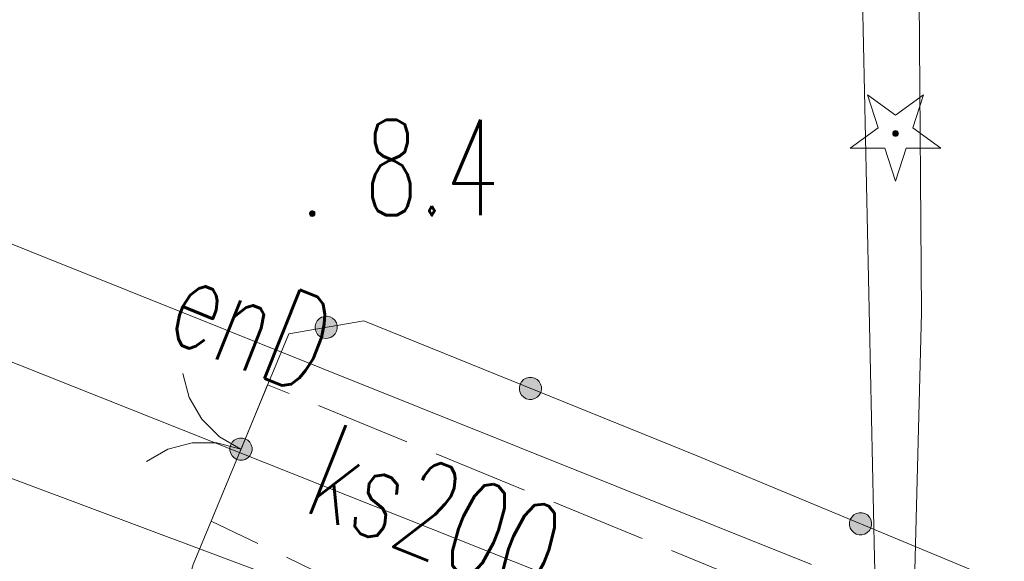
# Model space of a CAD drawing. Header units: millimetres. Extents: x -367306 to 168495, y -187323 to 82034.
# Tile 132 of 170: x 56413 to 71891, y 3507 to 12026. Entities that reach past the tile are written whole.
import ezdxf

# ---------------------------------------------------------------- set-up
doc = ezdxf.new("R2010")
doc.units = ezdxf.units.MM
doc.header["$MEASUREMENT"] = 0
doc.linetypes.add('L_0_06', pattern=[2000, 1500, -500])
for name, color, linetype, lineweight in [('Nowe_OTKJ_Nr_pióra__8', 7, 'Continuous', 13), ('Nowe_OTKJ_Nr_pióra__9', 7, 'Continuous', 13), ('Nowe_OTOB_Nr_pióra__8', 7, 'Continuous', 13), ('Nowe_OTOB_Nr_pióra__9', 7, 'Continuous', 13), ('Nowe_OTOO_Nr_pióra__7', 7, 'Continuous', 13), ('Nowe_OTOO_Nr_pióra__8', 7, 'Continuous', 13), ('Nowe_OTOO_Nr_pióra__9', 7, 'Continuous', 13), ('Nowe_OTRN_Nr_pióra__7', 7, 'Continuous', 13), ('Nowe_OTRN_Nr_pióra__8', 7, 'Continuous', 13), ('Nowe_OTRN_Nr_pióra__9', 7, 'Continuous', 13), ('Nowe_OTRN_O_Nr_pióra__8', 7, 'Continuous', 13), ('Nowe_OTZG_Nr_pióra__8', 7, 'Continuous', 13), ('Nowe_OTZG_Nr_pióra__9', 7, 'Continuous', 13), ('Nowe_SUEP_Nr_pióra__8', 7, 'Continuous', 13), ('Nowe_SUEP_Nr_pióra__9', 7, 'Continuous', 13), ('Nowe_SUEP_O_Nr_pióra__8', 7, 'Continuous', 13), ('Nowe_SUGP_Nr_pióra__8', 7, 'Continuous', 13), ('Nowe_SUGP_Nr_pióra__9', 7, 'Continuous', 13), ('Nowe_SUKP_Nr_pióra__9', 7, 'Continuous', 13), ('Nowe_SUKP_O_Nr_pióra__8', 7, 'Continuous', 13), ('Nowe_SUWP_Nr_pióra__9', 7, 'Continuous', 13)]:
    doc.layers.add(name, color=color, linetype=linetype, lineweight=lineweight)
doc.layers.add('Nowe_OTZG_Nr_pióra__94', color=7, linetype='Continuous', lineweight=13, true_color=0xe4ad2c)
doc.styles.add('STYL_AUTOMATYCZNY_3', font='Simplex.shx')

msp = doc.modelspace()

# ---------------------------------------------------------------- hatches: boundary and pattern name
at = {"layer": 'Nowe_OTOO_Nr_pióra__7', "linetype": 'Continuous', "lineweight": 13}
for points in [[(61404.2, 7216.2), (61390.7, 7259.9), (61366.4, 7298.6), (61332.9, 7329.7), (61292.6, 7351), (61248, 7361.2), (61202.4, 7359.5), (61158.7, 7346.1), (61120, 7321.8), (61088.9, 7288.3), (61067.6, 7247.9), (61057.4, 7203.4), (61059.1, 7157.7), (61072.5, 7114.1), (61096.8, 7075.4), (61130.3, 7044.3), (61170.7, 7022.9), (61215.2, 7012.8), (61260.9, 7014.4), (61304.5, 7027.9), (61343.2, 7052.2), (61374.3, 7085.7), (61395.7, 7126), (61405.8, 7170.6)], [(61404.2, 7216.2), (61390.7, 7259.9), (61366.4, 7298.6), (61332.9, 7329.7), (61292.6, 7351), (61248, 7361.2), (61202.4, 7359.5), (61158.7, 7346.1), (61120, 7321.8), (61088.9, 7288.3), (61067.6, 7247.9), (61057.4, 7203.4), (61059.1, 7157.7), (61072.5, 7114.1), (61096.8, 7075.4), (61130.3, 7044.3), (61170.7, 7022.9), (61215.2, 7012.8), (61260.9, 7014.4), (61304.5, 7027.9), (61343.2, 7052.2), (61374.3, 7085.7), (61395.7, 7126), (61405.8, 7170.6)], [(64603.8, 6161.3), (64615.3, 6205.6), (64614.9, 6251.3), (64602.7, 6295.3), (64579.6, 6334.7), (64547, 6366.7), (64507.3, 6389.2), (64463, 6400.7), (64417.3, 6400.3), (64373.3, 6388.1), (64333.9, 6364.9), (64301.9, 6332.4), (64279.4, 6292.6), (64267.9, 6248.4), (64268.3, 6202.7), (64280.5, 6158.7), (64303.7, 6119.3), (64336.2, 6087.3), (64376, 6064.8), (64420.2, 6053.3), (64465.9, 6053.7), (64509.9, 6065.9), (64549.3, 6089), (64581.3, 6121.6)], [(64603.8, 6161.3), (64615.3, 6205.6), (64614.9, 6251.3), (64602.7, 6295.3), (64579.6, 6334.7), (64547, 6366.7), (64507.3, 6389.2), (64463, 6400.7), (64417.3, 6400.3), (64373.3, 6388.1), (64333.9, 6364.9), (64301.9, 6332.4), (64279.4, 6292.6), (64267.9, 6248.4), (64268.3, 6202.7), (64280.5, 6158.7), (64303.7, 6119.3), (64336.2, 6087.3), (64376, 6064.8), (64420.2, 6053.3), (64465.9, 6053.7), (64509.9, 6065.9), (64549.3, 6089), (64581.3, 6121.6)], [(59958.5, 5433.7), (59914.3, 5445.5), (59868.6, 5445.5), (59824.5, 5433.6), (59785, 5410.7), (59752.7, 5378.4), (59729.9, 5338.8), (59718.1, 5294.7), (59718.1, 5249), (59730, 5204.9), (59752.9, 5165.3), (59785.2, 5133.1), (59824.8, 5110.2), (59868.9, 5098.5), (59914.6, 5098.5), (59958.7, 5110.4), (59998.3, 5133.2), (60030.5, 5165.6), (60053.4, 5205.1), (60065.1, 5249.3), (60065.1, 5295), (60053.2, 5339.1), (60030.4, 5378.6), (59998, 5410.9)], [(59958.5, 5433.7), (59914.3, 5445.5), (59868.6, 5445.5), (59824.5, 5433.6), (59785, 5410.7), (59752.7, 5378.4), (59729.9, 5338.8), (59718.1, 5294.7), (59718.1, 5249), (59730, 5204.9), (59752.9, 5165.3), (59785.2, 5133.1), (59824.8, 5110.2), (59868.9, 5098.5), (59914.6, 5098.5), (59958.7, 5110.4), (59998.3, 5133.2), (60030.5, 5165.6), (60053.4, 5205.1), (60065.1, 5249.3), (60065.1, 5295), (60053.2, 5339.1), (60030.4, 5378.6), (59998, 5410.9)], [(69793.2, 4029.7), (69805.1, 4073.8), (69805.2, 4119.5), (69793.4, 4163.7), (69770.7, 4203.3), (69738.4, 4235.6), (69698.9, 4258.5), (69654.8, 4270.4), (69609.1, 4270.5), (69564.9, 4258.8), (69525.3, 4236), (69493, 4203.8), (69470.1, 4164.2), (69458.2, 4120.1), (69458.1, 4074.5), (69469.8, 4030.3), (69492.6, 3990.7), (69524.8, 3958.3), (69564.4, 3935.4), (69608.5, 3923.5), (69654.1, 3923.4), (69698.3, 3935.2), (69737.9, 3958), (69770.3, 3990.2)], [(69793.2, 4029.7), (69805.1, 4073.8), (69805.2, 4119.5), (69793.4, 4163.7), (69770.7, 4203.3), (69738.4, 4235.6), (69698.9, 4258.5), (69654.8, 4270.4), (69609.1, 4270.5), (69564.9, 4258.8), (69525.3, 4236), (69493, 4203.8), (69470.1, 4164.2), (69458.2, 4120.1), (69458.1, 4074.5), (69469.8, 4030.3), (69492.6, 3990.7), (69524.8, 3958.3), (69564.4, 3935.4), (69608.5, 3923.5), (69654.1, 3923.4), (69698.3, 3935.2), (69737.9, 3958), (69770.3, 3990.2)]]:
    msp.add_hatch(color=7, dxfattribs=at).paths.add_polyline_path(points)
at = {"layer": 'Nowe_OTRN_Nr_pióra__7', "linetype": 'Continuous', "lineweight": 13}
msp.add_hatch(color=7, dxfattribs=at).paths.add_polyline_path([(60966.6, 8977), (60968.2, 8965.3), (60972.6, 8954.5), (60979.8, 8945.2), (60989.1, 8938), (61000, 8933.5), (61011.6, 8932), (61023.3, 8933.5), (61034.1, 8938), (61043.4, 8945.2), (61050.6, 8954.5), (61055.1, 8965.3), (61056.6, 8977), (61055.1, 8988.6), (61050.6, 8999.5), (61043.4, 9008.8), (61034.1, 9016), (61023.3, 9020.4), (61011.6, 9022), (61000, 9020.4), (60989.1, 9016), (60979.8, 9008.8), (60972.6, 8999.5), (60968.2, 8988.6)])
at = {"layer": 'Nowe_OTZG_Nr_pióra__94', "linetype": 'Continuous', "lineweight": 13, "true_color": 0xe4ad2c}
msp.add_hatch(color=42, dxfattribs=at).paths.add_polyline_path([(70181.6, 10192), (70195.5, 10194.2), (70208.1, 10200.6), (70218, 10210.5), (70224.4, 10223.1), (70226.6, 10237), (70224.4, 10250.9), (70218, 10263.4), (70208.1, 10273.4), (70195.5, 10279.8), (70181.6, 10282), (70167.7, 10279.8), (70155.2, 10273.4), (70145.2, 10263.4), (70138.8, 10250.9), (70136.6, 10237), (70138.8, 10223.1), (70145.2, 10210.5), (70155.2, 10200.6), (70167.7, 10194.2)])

# ---------------------------------------------------------------- linework, layer by layer
at = {"layer": 'Nowe_OTKJ_Nr_pióra__8', "color": 7, "linetype": 'Continuous', "lineweight": 13}
for p, q in [((60309.9, 6284.2), (60309.9, 6284.2)), ((59423, 4137.9), (59423, 4137.9))]:
    msp.add_line(p, q, dxfattribs=at)
at = {"layer": 'Nowe_OTKJ_Nr_pióra__9', "color": 7, "linetype": 'L_0_06', "lineweight": 13, "flags": 128}
msp.add_lwpolyline([(77531.6, 1027), (75411.6, 1377), (74421.6, 907), (71531.6, 1677), (60309.9, 6284.2), (59423, 4137.9), (69411.6, -663), (73331.6, -2383), (77141.6, -3223)], close=True, dxfattribs=at)
at = {"layer": 'Nowe_OTOB_Nr_pióra__8', "color": 7, "linetype": 'Continuous', "lineweight": 13}
for p, q in [((60641.6, 7087), (60641.7, 7087)), ((58977.5, 6461.2), (58977.5, 6461.2)), ((59079.1, 6083.1), (59079.2, 6083.1)), ((59275.2, 5744.1), (59275.3, 5744.1)), ((59552.3, 5467.5), (59552.4, 5467.5)), ((58743.6, 5271), (58743.6, 5271)), ((59121.7, 5372.7), (59121.8, 5372.7)), ((59513.3, 5373), (59513.3, 5373)), ((59891.6, 5272), (59891.7, 5272)), ((59891.6, 5272), (59891.7, 5272)), ((58404.6, 5074.9), (58404.7, 5074.9))]:
    msp.add_line(p, q, dxfattribs=at)
at = {"layer": 'Nowe_OTOB_Nr_pióra__9', "color": 7, "linetype": 'Continuous', "lineweight": 13, "flags": 128}
for points in [[(60641.6, 7087), (59141.6, 3457)], [(59891.6, 5272), (59552.3, 5467.5), (59275.2, 5744.1), (59079.1, 6083.1), (58977.5, 6461.2)], [(58404.6, 5074.9), (58743.6, 5271), (59121.7, 5372.7), (59513.3, 5373), (59891.6, 5272)]]:
    msp.add_lwpolyline(points, dxfattribs=at)
at = {"layer": 'Nowe_OTOO_Nr_pióra__8', "color": 7, "linetype": 'Continuous', "lineweight": 13}
for p, q in [((61088.9, 7288.3), (61089, 7288.3)), ((61088.9, 7288.3), (61089, 7288.3)), ((61120, 7321.8), (61120.1, 7321.8)), ((61120, 7321.8), (61120.1, 7321.8)), ((61158.7, 7346.1), (61158.8, 7346.1)), ((61158.7, 7346.1), (61158.8, 7346.1)), ((61202.4, 7359.5), (61202.4, 7359.5)), ((61202.4, 7359.5), (61202.4, 7359.5)), ((61248, 7361.2), (61248.1, 7361.2)), ((61248, 7361.2), (61248.1, 7361.2)), ((61292.6, 7351), (61292.6, 7351)), ((61292.6, 7351), (61292.6, 7351)), ((61332.9, 7329.7), (61333, 7329.7)), ((61332.9, 7329.7), (61333, 7329.7)), ((61366.4, 7298.6), (61366.5, 7298.6)), ((61366.4, 7298.6), (61366.5, 7298.6)), ((61821.6, 7287), (61821.7, 7287)), ((61057.4, 7203.4), (61057.4, 7203.4)), ((61057.4, 7203.4), (61057.4, 7203.4)), ((61059.1, 7157.7), (61059.1, 7157.7)), ((61059.1, 7157.7), (61059.1, 7157.7)), ((61067.6, 7247.9), (61067.6, 7247.9)), ((61067.6, 7247.9), (61067.6, 7247.9)), ((61390.7, 7259.9), (61390.8, 7259.9)), ((61390.7, 7259.9), (61390.8, 7259.9)), ((61395.7, 7126), (61395.7, 7126)), ((61395.7, 7126), (61395.7, 7126)), ((61404.2, 7216.2), (61404.2, 7216.2)), ((61404.2, 7216.2), (61404.2, 7216.2)), ((61405.8, 7170.6), (61405.9, 7170.6)), ((61405.8, 7170.6), (61405.9, 7170.6)), ((60641.6, 7087), (60641.7, 7087)), ((61072.5, 7114.1), (61072.6, 7114.1)), ((61072.5, 7114.1), (61072.6, 7114.1)), ((61096.8, 7075.4), (61096.9, 7075.4)), ((61096.8, 7075.4), (61096.9, 7075.4)), ((61130.3, 7044.3), (61130.3, 7044.3)), ((61130.3, 7044.3), (61130.3, 7044.3)), ((61170.7, 7022.9), (61170.7, 7022.9)), ((61170.7, 7022.9), (61170.7, 7022.9)), ((61215.2, 7012.8), (61215.3, 7012.8)), ((61215.2, 7012.8), (61215.3, 7012.8)), ((61260.9, 7014.4), (61260.9, 7014.4)), ((61260.9, 7014.4), (61260.9, 7014.4)), ((61304.5, 7027.9), (61304.6, 7027.9)), ((61304.5, 7027.9), (61304.6, 7027.9)), ((61343.2, 7052.2), (61343.3, 7052.2)), ((61343.2, 7052.2), (61343.3, 7052.2)), ((61374.3, 7085.7), (61374.4, 7085.7)), ((61374.3, 7085.7), (61374.4, 7085.7)), ((64333.9, 6364.9), (64334, 6364.9)), ((64333.9, 6364.9), (64334, 6364.9)), ((64373.3, 6388.1), (64373.4, 6388.1)), ((64373.3, 6388.1), (64373.4, 6388.1)), ((64417.3, 6400.3), (64417.4, 6400.3)), ((64417.3, 6400.3), (64417.4, 6400.3)), ((64463, 6400.7), (64463.1, 6400.7)), ((64463, 6400.7), (64463.1, 6400.7)), ((64507.3, 6389.2), (64507.3, 6389.2)), ((64507.3, 6389.2), (64507.3, 6389.2)), ((64547, 6366.7), (64547.1, 6366.7)), ((64547, 6366.7), (64547.1, 6366.7)), ((64267.9, 6248.4), (64268, 6248.4)), ((64267.9, 6248.4), (64268, 6248.4)), ((64268.3, 6202.7), (64268.4, 6202.7)), ((64268.3, 6202.7), (64268.4, 6202.7)), ((64279.4, 6292.6), (64279.4, 6292.6)), ((64279.4, 6292.6), (64279.4, 6292.6)), ((64301.9, 6332.4), (64302, 6332.4)), ((64301.9, 6332.4), (64302, 6332.4)), ((64579.6, 6334.7), (64579.6, 6334.7)), ((64579.6, 6334.7), (64579.6, 6334.7)), ((64602.7, 6295.3), (64602.8, 6295.3)), ((64602.7, 6295.3), (64602.8, 6295.3)), ((64614.9, 6251.3), (64615, 6251.3)), ((64614.9, 6251.3), (64615, 6251.3)), ((64615.3, 6205.6), (64615.4, 6205.6)), ((64615.3, 6205.6), (64615.4, 6205.6)), ((64280.5, 6158.7), (64280.5, 6158.7)), ((64280.5, 6158.7), (64280.5, 6158.7)), ((64303.7, 6119.3), (64303.7, 6119.3)), ((64303.7, 6119.3), (64303.7, 6119.3)), ((64336.2, 6087.3), (64336.3, 6087.3)), ((64336.2, 6087.3), (64336.3, 6087.3)), ((64376, 6064.8), (64376, 6064.8)), ((64376, 6064.8), (64376, 6064.8)), ((64420.2, 6053.3), (64420.3, 6053.3)), ((64420.2, 6053.3), (64420.3, 6053.3)), ((64465.9, 6053.7), (64465.9, 6053.7)), ((64465.9, 6053.7), (64465.9, 6053.7)), ((64509.9, 6065.9), (64510, 6065.9)), ((64509.9, 6065.9), (64510, 6065.9)), ((64549.3, 6089), (64549.3, 6089)), ((64549.3, 6089), (64549.3, 6089)), ((64581.3, 6121.6), (64581.4, 6121.6)), ((64581.3, 6121.6), (64581.4, 6121.6)), ((64603.8, 6161.3), (64603.9, 6161.3)), ((64603.8, 6161.3), (64603.9, 6161.3)), ((59824.5, 5433.6), (59824.6, 5433.6)), ((59824.5, 5433.6), (59824.6, 5433.6)), ((59868.6, 5445.5), (59868.7, 5445.5)), ((59868.6, 5445.5), (59868.7, 5445.5)), ((59914.3, 5445.5), (59914.4, 5445.5)), ((59914.3, 5445.5), (59914.4, 5445.5)), ((59958.5, 5433.7), (59958.5, 5433.7)), ((59958.5, 5433.7), (59958.5, 5433.7)), ((59718.1, 5294.7), (59718.1, 5294.7)), ((59718.1, 5294.7), (59718.1, 5294.7)), ((59729.9, 5338.8), (59729.9, 5338.8)), ((59729.9, 5338.8), (59729.9, 5338.8)), ((59752.7, 5378.4), (59752.7, 5378.4)), ((59752.7, 5378.4), (59752.7, 5378.4)), ((59785, 5410.7), (59785, 5410.7)), ((59785, 5410.7), (59785, 5410.7)), ((59998, 5410.9), (59998.1, 5410.9)), ((59998, 5410.9), (59998.1, 5410.9)), ((60030.4, 5378.6), (60030.4, 5378.6)), ((60030.4, 5378.6), (60030.4, 5378.6)), ((60053.2, 5339.1), (60053.3, 5339.1)), ((60053.2, 5339.1), (60053.3, 5339.1)), ((60065.1, 5295), (60065.2, 5295)), ((60065.1, 5295), (60065.2, 5295)), ((59718.1, 5249), (59718.2, 5249)), ((59718.1, 5249), (59718.2, 5249)), ((59730, 5204.9), (59730, 5204.9)), ((59730, 5204.9), (59730, 5204.9)), ((59752.9, 5165.3), (59752.9, 5165.3)), ((59752.9, 5165.3), (59752.9, 5165.3)), ((59785.2, 5133.1), (59785.3, 5133.1)), ((59785.2, 5133.1), (59785.3, 5133.1)), ((59824.8, 5110.2), (59824.8, 5110.2)), ((59824.8, 5110.2), (59824.8, 5110.2)), ((59958.7, 5110.4), (59958.8, 5110.4)), ((59958.7, 5110.4), (59958.8, 5110.4)), ((59998.3, 5133.2), (59998.3, 5133.2)), ((59998.3, 5133.2), (59998.3, 5133.2)), ((60030.5, 5165.6), (60030.6, 5165.6)), ((60030.5, 5165.6), (60030.6, 5165.6)), ((60053.4, 5205.1), (60053.4, 5205.1)), ((60053.4, 5205.1), (60053.4, 5205.1)), ((60065.1, 5249.3), (60065.2, 5249.3)), ((60065.1, 5249.3), (60065.2, 5249.3)), ((67061.6, 5167), (67061.7, 5167)), ((59868.9, 5098.5), (59869, 5098.5)), ((59868.9, 5098.5), (59869, 5098.5)), ((59914.6, 5098.5), (59914.7, 5098.5)), ((59914.6, 5098.5), (59914.7, 5098.5)), ((69493, 4203.8), (69493, 4203.8)), ((69493, 4203.8), (69493, 4203.8)), ((69525.3, 4236), (69525.4, 4236)), ((69525.3, 4236), (69525.4, 4236)), ((69564.9, 4258.8), (69565, 4258.8)), ((69564.9, 4258.8), (69565, 4258.8)), ((69609.1, 4270.5), (69609.1, 4270.5)), ((69609.1, 4270.5), (69609.1, 4270.5)), ((69654.8, 4270.4), (69654.8, 4270.4)), ((69654.8, 4270.4), (69654.8, 4270.4)), ((69698.9, 4258.5), (69698.9, 4258.5)), ((69698.9, 4258.5), (69698.9, 4258.5)), ((69738.4, 4235.6), (69738.5, 4235.6)), ((69738.4, 4235.6), (69738.5, 4235.6)), ((69770.7, 4203.3), (69770.7, 4203.3)), ((69770.7, 4203.3), (69770.7, 4203.3)), ((69458.1, 4074.5), (69458.1, 4074.5)), ((69458.1, 4074.5), (69458.1, 4074.5)), ((69458.2, 4120.1), (69458.2, 4120.1)), ((69458.2, 4120.1), (69458.2, 4120.1)), ((69469.8, 4030.3), (69469.9, 4030.3)), ((69469.8, 4030.3), (69469.9, 4030.3)), ((69470.1, 4164.2), (69470.1, 4164.2)), ((69470.1, 4164.2), (69470.1, 4164.2)), ((69793.2, 4029.7), (69793.2, 4029.7)), ((69793.2, 4029.7), (69793.2, 4029.7)), ((69793.4, 4163.7), (69793.5, 4163.7)), ((69793.4, 4163.7), (69793.5, 4163.7)), ((69805.1, 4073.8), (69805.1, 4073.8)), ((69805.1, 4073.8), (69805.1, 4073.8)), ((69805.2, 4119.5), (69805.2, 4119.5)), ((69805.2, 4119.5), (69805.2, 4119.5)), ((69492.6, 3990.7), (69492.6, 3990.7)), ((69492.6, 3990.7), (69492.6, 3990.7)), ((69524.8, 3958.3), (69524.9, 3958.3)), ((69524.8, 3958.3), (69524.9, 3958.3)), ((69564.4, 3935.4), (69564.4, 3935.4)), ((69564.4, 3935.4), (69564.4, 3935.4)), ((69608.5, 3923.5), (69608.5, 3923.5)), ((69608.5, 3923.5), (69608.5, 3923.5)), ((69654.1, 3923.4), (69654.2, 3923.4)), ((69654.1, 3923.4), (69654.2, 3923.4)), ((69698.3, 3935.2), (69698.3, 3935.2)), ((69698.3, 3935.2), (69698.3, 3935.2)), ((69737.9, 3958), (69738, 3958)), ((69737.9, 3958), (69738, 3958)), ((69770.3, 3990.2), (69770.3, 3990.2)), ((69770.3, 3990.2), (69770.3, 3990.2))]:
    msp.add_line(p, q, dxfattribs=at)
at = {"layer": 'Nowe_OTOO_Nr_pióra__9', "color": 7, "linetype": 'Continuous', "lineweight": 13, "flags": 128}
msp.add_lwpolyline([(56631.6, 49617), (59071.6, 49337), (61051.6, 48977), (62261.6, 48677), (63451.6, 48217), (65381.6, 47257), (70401.6, 40147), (71341.6, 33857), (73911.6, 15467), (75551.6, 3777), (72201.6, 3027), (67061.6, 5167), (61821.6, 7287), (60641.6, 7087), (59141.6, 3457), (58801.6, 2267)], dxfattribs=at)
for points in [[(61404.2, 7216.2), (61390.7, 7259.9), (61366.4, 7298.6), (61332.9, 7329.7), (61292.6, 7351), (61248, 7361.2), (61202.4, 7359.5), (61158.7, 7346.1), (61120, 7321.8), (61088.9, 7288.3), (61067.6, 7247.9), (61057.4, 7203.4), (61059.1, 7157.7), (61072.5, 7114.1), (61096.8, 7075.4), (61130.3, 7044.3), (61170.7, 7022.9), (61215.2, 7012.8), (61260.9, 7014.4), (61304.5, 7027.9), (61343.2, 7052.2), (61374.3, 7085.7), (61395.7, 7126), (61405.8, 7170.6)], [(61404.2, 7216.2), (61390.7, 7259.9), (61366.4, 7298.6), (61332.9, 7329.7), (61292.6, 7351), (61248, 7361.2), (61202.4, 7359.5), (61158.7, 7346.1), (61120, 7321.8), (61088.9, 7288.3), (61067.6, 7247.9), (61057.4, 7203.4), (61059.1, 7157.7), (61072.5, 7114.1), (61096.8, 7075.4), (61130.3, 7044.3), (61170.7, 7022.9), (61215.2, 7012.8), (61260.9, 7014.4), (61304.5, 7027.9), (61343.2, 7052.2), (61374.3, 7085.7), (61395.7, 7126), (61405.8, 7170.6)], [(64603.8, 6161.3), (64615.3, 6205.6), (64614.9, 6251.3), (64602.7, 6295.3), (64579.6, 6334.7), (64547, 6366.7), (64507.3, 6389.2), (64463, 6400.7), (64417.3, 6400.3), (64373.3, 6388.1), (64333.9, 6364.9), (64301.9, 6332.4), (64279.4, 6292.6), (64267.9, 6248.4), (64268.3, 6202.7), (64280.5, 6158.7), (64303.7, 6119.3), (64336.2, 6087.3), (64376, 6064.8), (64420.2, 6053.3), (64465.9, 6053.7), (64509.9, 6065.9), (64549.3, 6089), (64581.3, 6121.6)], [(64603.8, 6161.3), (64615.3, 6205.6), (64614.9, 6251.3), (64602.7, 6295.3), (64579.6, 6334.7), (64547, 6366.7), (64507.3, 6389.2), (64463, 6400.7), (64417.3, 6400.3), (64373.3, 6388.1), (64333.9, 6364.9), (64301.9, 6332.4), (64279.4, 6292.6), (64267.9, 6248.4), (64268.3, 6202.7), (64280.5, 6158.7), (64303.7, 6119.3), (64336.2, 6087.3), (64376, 6064.8), (64420.2, 6053.3), (64465.9, 6053.7), (64509.9, 6065.9), (64549.3, 6089), (64581.3, 6121.6)], [(59958.5, 5433.7), (59914.3, 5445.5), (59868.6, 5445.5), (59824.5, 5433.6), (59785, 5410.7), (59752.7, 5378.4), (59729.9, 5338.8), (59718.1, 5294.7), (59718.1, 5249), (59730, 5204.9), (59752.9, 5165.3), (59785.2, 5133.1), (59824.8, 5110.2), (59868.9, 5098.5), (59914.6, 5098.5), (59958.7, 5110.4), (59998.3, 5133.2), (60030.5, 5165.6), (60053.4, 5205.1), (60065.1, 5249.3), (60065.1, 5295), (60053.2, 5339.1), (60030.4, 5378.6), (59998, 5410.9)], [(59958.5, 5433.7), (59914.3, 5445.5), (59868.6, 5445.5), (59824.5, 5433.6), (59785, 5410.7), (59752.7, 5378.4), (59729.9, 5338.8), (59718.1, 5294.7), (59718.1, 5249), (59730, 5204.9), (59752.9, 5165.3), (59785.2, 5133.1), (59824.8, 5110.2), (59868.9, 5098.5), (59914.6, 5098.5), (59958.7, 5110.4), (59998.3, 5133.2), (60030.5, 5165.6), (60053.4, 5205.1), (60065.1, 5249.3), (60065.1, 5295), (60053.2, 5339.1), (60030.4, 5378.6), (59998, 5410.9)], [(69793.2, 4029.7), (69805.1, 4073.8), (69805.2, 4119.5), (69793.4, 4163.7), (69770.7, 4203.3), (69738.4, 4235.6), (69698.9, 4258.5), (69654.8, 4270.4), (69609.1, 4270.5), (69564.9, 4258.8), (69525.3, 4236), (69493, 4203.8), (69470.1, 4164.2), (69458.2, 4120.1), (69458.1, 4074.5), (69469.8, 4030.3), (69492.6, 3990.7), (69524.8, 3958.3), (69564.4, 3935.4), (69608.5, 3923.5), (69654.1, 3923.4), (69698.3, 3935.2), (69737.9, 3958), (69770.3, 3990.2)], [(69793.2, 4029.7), (69805.1, 4073.8), (69805.2, 4119.5), (69793.4, 4163.7), (69770.7, 4203.3), (69738.4, 4235.6), (69698.9, 4258.5), (69654.8, 4270.4), (69609.1, 4270.5), (69564.9, 4258.8), (69525.3, 4236), (69493, 4203.8), (69470.1, 4164.2), (69458.2, 4120.1), (69458.1, 4074.5), (69469.8, 4030.3), (69492.6, 3990.7), (69524.8, 3958.3), (69564.4, 3935.4), (69608.5, 3923.5), (69654.1, 3923.4), (69698.3, 3935.2), (69737.9, 3958), (69770.3, 3990.2)]]:
    msp.add_lwpolyline(points, close=True, dxfattribs=at)
at = {"layer": 'Nowe_OTRN_Nr_pióra__8', "color": 7, "linetype": 'Continuous', "lineweight": 13}
for p, q in [((60968.2, 8988.6), (60968.2, 8988.6)), ((60972.6, 8999.5), (60972.7, 8999.5)), ((60979.8, 9008.8), (60979.9, 9008.8)), ((60989.1, 9016), (60989.2, 9016)), ((61000, 9020.4), (61000, 9020.4)), ((61011.6, 9022), (61011.7, 9022)), ((61023.3, 9020.4), (61023.3, 9020.4)), ((61034.1, 9016), (61034.2, 9016)), ((61043.4, 9008.8), (61043.5, 9008.8)), ((61050.6, 8999.5), (61050.6, 8999.5)), ((61055.1, 8988.6), (61055.1, 8988.6)), ((60966.6, 8977), (60966.7, 8977)), ((60968.2, 8965.3), (60968.2, 8965.3)), ((60972.6, 8954.5), (60972.7, 8954.5)), ((60979.8, 8945.2), (60979.9, 8945.2)), ((60989.1, 8938), (60989.2, 8938)), ((61000, 8933.5), (61000, 8933.5)), ((61011.6, 8932), (61011.7, 8932)), ((61023.3, 8933.5), (61023.3, 8933.5)), ((61034.1, 8938), (61034.2, 8938)), ((61043.4, 8945.2), (61043.5, 8945.2)), ((61050.6, 8954.5), (61050.6, 8954.5)), ((61055.1, 8965.3), (61055.1, 8965.3)), ((61056.6, 8977), (61056.7, 8977))]:
    msp.add_line(p, q, dxfattribs=at)
at = {"layer": 'Nowe_OTRN_Nr_pióra__9', "color": 7, "linetype": 'Continuous', "lineweight": 13, "flags": 128}
msp.add_lwpolyline([(60966.6, 8977), (60968.2, 8965.3), (60972.6, 8954.5), (60979.8, 8945.2), (60989.1, 8938), (61000, 8933.5), (61011.6, 8932), (61023.3, 8933.5), (61034.1, 8938), (61043.4, 8945.2), (61050.6, 8954.5), (61055.1, 8965.3), (61056.6, 8977), (61055.1, 8988.6), (61050.6, 8999.5), (61043.4, 9008.8), (61034.1, 9016), (61023.3, 9020.4), (61011.6, 9022), (61000, 9020.4), (60989.1, 9016), (60979.8, 9008.8), (60972.6, 8999.5), (60968.2, 8988.6)], close=True, dxfattribs=at)
at = {"layer": 'Nowe_OTZG_Nr_pióra__8', "color": 7, "linetype": 'Continuous', "lineweight": 13}
for p, q in [((69740.8, 10843.8), (69740.8, 10843.8)), ((70622.5, 10843.8), (70622.5, 10843.8)), ((70181.6, 10523.5), (70181.7, 10523.5)), ((69909.1, 10325.5), (69909.2, 10325.5)), ((70136.6, 10237), (70136.7, 10237)), ((70138.8, 10250.9), (70138.9, 10250.9)), ((70138.8, 10223.1), (70138.9, 10223.1)), ((70145.2, 10263.4), (70145.3, 10263.4)), ((70155.2, 10273.4), (70155.2, 10273.4)), ((70167.7, 10279.8), (70167.8, 10279.8)), ((70181.6, 10282), (70181.7, 10282)), ((70195.5, 10279.8), (70195.6, 10279.8)), ((70208.1, 10273.4), (70208.1, 10273.4)), ((70218, 10263.4), (70218.1, 10263.4)), ((70224.4, 10250.9), (70224.5, 10250.9)), ((70224.4, 10223.1), (70224.5, 10223.1)), ((70226.6, 10237), (70226.7, 10237)), ((70454.1, 10325.5), (70454.1, 10325.5)), ((70145.2, 10210.5), (70145.3, 10210.5)), ((70155.2, 10200.6), (70155.2, 10200.6)), ((70167.7, 10194.2), (70167.8, 10194.2)), ((70181.6, 10192), (70181.7, 10192)), ((70195.5, 10194.2), (70195.6, 10194.2)), ((70208.1, 10200.6), (70208.1, 10200.6)), ((70218, 10210.5), (70218.1, 10210.5)), ((69468.3, 10005.2), (69468.3, 10005.2)), ((70013.2, 10005.2), (70013.3, 10005.2)), ((70350, 10005.2), (70350.1, 10005.2)), ((70895, 10005.2), (70895, 10005.2)), ((70181.6, 9486.9), (70181.7, 9486.9))]:
    msp.add_line(p, q, dxfattribs=at)
at = {"layer": 'Nowe_OTZG_Nr_pióra__9', "color": 7, "linetype": 'Continuous', "lineweight": 13, "flags": 128}
for points in [[(70454.1, 10325.5), (70895, 10005.2), (70350, 10005.2), (70181.6, 9486.9), (70013.2, 10005.2), (69468.3, 10005.2), (69909.1, 10325.5), (69740.8, 10843.8), (70181.6, 10523.5), (70622.5, 10843.8)], [(70181.6, 10192), (70195.5, 10194.2), (70208.1, 10200.6), (70218, 10210.5), (70224.4, 10223.1), (70226.6, 10237), (70224.4, 10250.9), (70218, 10263.4), (70208.1, 10273.4), (70195.5, 10279.8), (70181.6, 10282), (70167.7, 10279.8), (70155.2, 10273.4), (70145.2, 10263.4), (70138.8, 10250.9), (70136.6, 10237), (70138.8, 10223.1), (70145.2, 10210.5), (70155.2, 10200.6), (70167.7, 10194.2)]]:
    msp.add_lwpolyline(points, close=True, dxfattribs=at)
at = {"layer": 'Nowe_SUEP_Nr_pióra__8', "color": 7, "linetype": 'Continuous', "lineweight": 13}
msp.add_line((69851.6, 3557), (69851.7, 3557), dxfattribs=at)
msp.add_line((69851.6, 3557), (69851.7, 3557), dxfattribs=at)
at = {"layer": 'Nowe_SUEP_Nr_pióra__9', "color": 7, "linetype": 'Continuous', "lineweight": 13, "flags": 128}
for points in [[(62920.2, 48206.4), (62831.6, 47947), (64461.6, 46657), (69081.6, 39547), (69851.6, 3557), (70051.6, -5533), (64801.6, -60783), (61861.6, -74133), (55161.6, -100453), (52561.6, -111263), (44341.6, -132743), (40451.6, -140733), (22601.6, -168733), (12586.7, -181399.8)], [(62920.2, 48206.4), (62831.6, 47947), (64461.6, 46657), (69081.6, 39547), (69851.6, 3557), (70051.6, -5533), (64801.6, -60783), (61861.6, -74133), (55161.6, -100453), (52561.6, -111263), (44341.6, -132743), (40451.6, -140733), (22601.6, -168733), (12586.7, -181399.8)], [(68861.6, 3457), (50441.6, 10837), (46299.6, 11795.8)], [(68861.6, 3457), (50441.6, 10837), (46299.6, 11795.8)]]:
    msp.add_lwpolyline(points, dxfattribs=at)
at = {"layer": 'Nowe_SUGP_Nr_pióra__8', "color": 7, "linetype": 'Continuous', "lineweight": 13}
msp.add_line((70591.6, 7417), (70591.7, 7417), dxfattribs=at)
at = {"layer": 'Nowe_SUGP_Nr_pióra__9', "color": 7, "linetype": 'Continuous', "lineweight": 13, "flags": 128}
msp.add_lwpolyline([(66511.6, 45387), (65451.6, 41947), (70441.6, 26607), (70591.6, 7417), (70271.6, -4513), (71051.6, -23613), (70711.6, -28373), (68611.6, -31223), (63031.6, -57593), (61161.6, -63813), (37631.6, -131683), (30361.6, -143053), (18781.6, -160973), (25371.6, -165403), (32631.6, -170383), (34091.6, -171413), (25221.5, -183584.5)], dxfattribs=at)
at = {"layer": 'Nowe_SUKP_Nr_pióra__9', "color": 7, "linetype": 'Continuous', "lineweight": 13, "flags": 128}
msp.add_lwpolyline([(53351.6, 7807), (71080.1, 758.7), (71461.6, 607)], dxfattribs=at)
at = {"layer": 'Nowe_SUWP_Nr_pióra__9', "color": 7, "linetype": 'Continuous', "lineweight": 13, "flags": 128}
msp.add_lwpolyline([(87700.2, -7115.4), (83872, -5653.2), (68163.7, 379.2), (61517.3, 2847.7), (50643.4, 6923.1), (48641.6, 2177), (36421.6, -18883), (35451.6, -19763), (14941.6, -27293), (11941.6, -27633), (7201.6, -37463), (4221.6, -43163), (1711.6, -49553), (221.6, -54993), (2071.6, -66143), (701.6, -71813)], dxfattribs=at)

# ---------------------------------------------------------------- texts
at = {"layer": 'Nowe_OTRN_O_Nr_pióra__8', "color": 7, "linetype": 'Continuous', "lineweight": 13, "insert": (61832.3, 8949.3), "char_height": 1500, "attachment_point": 7, "style": 'STYL_AUTOMATYCZNY_3'}
msp.add_mtext('\\A1;{\\W0.660000x;\\pql;\\FSimplex.shx;8.4}', dxfattribs=at)
at = {"layer": 'Nowe_SUEP_O_Nr_pióra__8', "color": 7, "linetype": 'Continuous', "lineweight": 13, "insert": (58645.9, 7029.1), "char_height": 1500, "attachment_point": 7, "rotation": 338.2, "style": 'STYL_AUTOMATYCZNY_3'}
msp.add_mtext('\\A1;{\\W0.660000x;\\pql;\\FSimplex.shx;enD}', dxfattribs=at)
at = {"layer": 'Nowe_SUKP_O_Nr_pióra__8', "color": 7, "linetype": 'Continuous', "lineweight": 13, "insert": (60825.5, 4315.3), "char_height": 1500, "attachment_point": 7, "rotation": 338.3, "style": 'STYL_AUTOMATYCZNY_3'}
msp.add_mtext('\\A1;{\\W0.660000x;\\pql;\\FSimplex.shx;ks200}', dxfattribs=at)

doc.saveas('drawing.dxf')
